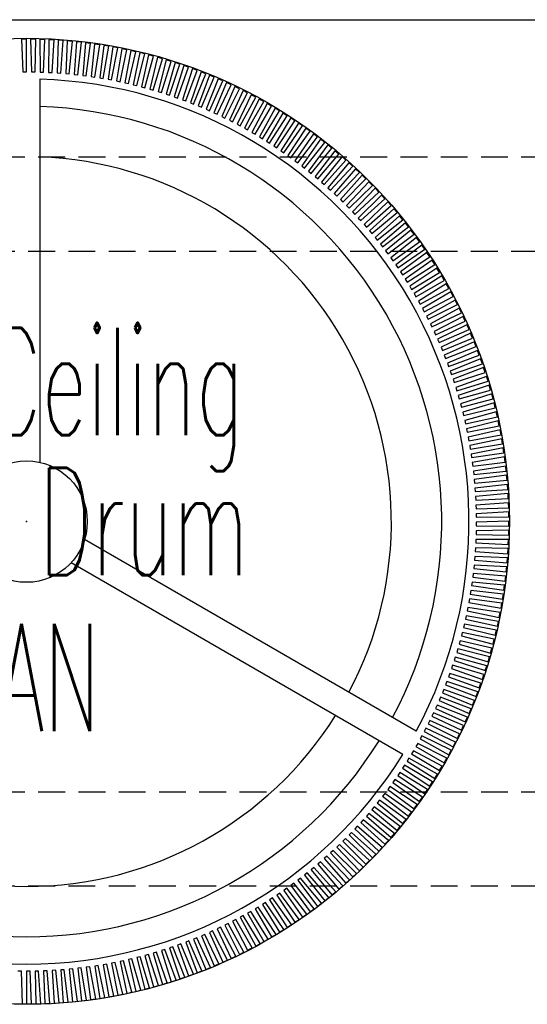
# Model space of a CAD drawing. Header units: inches. Extents: x 82 to 767, y -5 to 263.
# Tile 4 of 256: x 157 to 176, y 106 to 142. Entities that reach past the tile are written whole.
import ezdxf
from ezdxf.enums import TextEntityAlignment as Align

# ---------------------------------------------------------------- set-up
doc = ezdxf.new("R2010")
doc.units = ezdxf.units.IN
doc.header["$MEASUREMENT"] = 0
doc.linetypes.add('ACAD_ISO03W100', pattern=[30, 12, -18])
doc.linetypes.add('DASHEDX2', pattern=[1.5, 1, -0.5])
for name, color, linetype in [('A-FURN-P-COLLECTION-TABLE', 3, 'ACAD_ISO03W100'), ('A-FURN-P-COLLECTION-TABLE-SUPPORT', 202, 'Continuous'), ('A-FURN-P-COLLECTION-TABLE-TEXT2', 3, 'Continuous'), ('A-FURN-P-LIGHT', 4, 'Continuous'), ('A-FURN-P-LIGHT-TEXT2', 4, 'Continuous'), ('A-FURN-P-LIGHT-TEXT3', 4, 'Continuous'), ('A-FURN-P-TEXT_UTEXT', 7, 'Continuous'), ('PSATTR', 7, 'Continuous')]:
    doc.layers.add(name, color=color, linetype=linetype)
doc.styles.add('0', font='TXT.SHX')
doc.styles.add('CAD_FNT', font='TXT.SHX', dxfattribs={"height": 1})
doc.styles.add('PMSymText', font='txt.shx', dxfattribs={"width": 0.65})
doc.styles.get("Standard").update_dxf_attribs({"font": 'arial.ttf'})

# ---------------------------------------------------------------- blocks, each defined once
blk = doc.blocks.new('HCCS-NNTC-2F-2D')
at = {"layer": 'A-FURN-P-COLLECTION-TABLE', "linetype": 'ByBlock'}
blk.add_line((-47.25, 18.7), (47.25, 18.7), dxfattribs=at)
at = {"layer": 'A-FURN-P-COLLECTION-TABLE'}
blk.add_point((0, 0), dxfattribs=at)
at = {"layer": 'A-FURN-P-COLLECTION-TABLE-SUPPORT', "linetype": 'DASHEDX2'}
for p, q in [((-44.563, 13.589), (44.563, 13.589)), ((44.563, 10.068), (-44.563, 10.068)), ((-44.563, -10.068), (44.563, -10.068)), ((44.563, -13.589), (-44.563, -13.589))]:
    blk.add_line(p, q, dxfattribs=at)
at = {"layer": 'A-FURN-P-COLLECTION-TABLE-TEXT2', "style": '0', "width": 0.55, "flags": 8}
blk.add_attdef('ITEXT2', text='', height=4, dxfattribs=at).set_placement((-1.039, -9.015), align=Align.BOTTOM_CENTER)
at = {"layer": 'A-FURN-P-TEXT_UTEXT', "style": 'PMSymText', "width": 0.65, "flags": 8}
for tag, p in [('PSUT1', (-0.001, -24.702)), ('PSUT3', (-0.001, -36.702))]:
    blk.add_attdef(tag, text='', height=4, dxfattribs=at).set_placement(p, align=Align.CENTER)
at = {"layer": 'A-FURN-P-TEXT_UTEXT', "style": 'PMSymText', "width": 0.65}
blk.add_attdef('PSUT2', text='', height=4, dxfattribs=at).set_placement((-0.001, -30.702), align=Align.CENTER)
at = {"layer": 'PSATTR', "flags": 1}
for tag in ['PSON', 'PSMC', 'PSDH', 'PSPN', 'PSQT', 'PSEC', 'PST5', 'PST4', 'PST3', 'PST2', 'PST1']:
    blk.add_attdef(tag, text='', height=1, dxfattribs=at).set_placement((0, 0), align=Align.TOP_CENTER)
blk = doc.blocks.new('HCPL-SDP2-36-2D')
at = {"layer": 'A-FURN-P-LIGHT'}
for p, q in [((0, 17.974), (-0.19, 17.973)), ((-0.19, 17.973), (-0.132, 16.756)), ((0, 16.757), (0, 17.974)), ((0.152, 17.974), (0.187, 16.756)), ((0.342, 17.971), (0.152, 17.974)), ((0.319, 16.754), (0.342, 17.971)), ((0.494, 17.967), (0.506, 16.749)), ((0.684, 17.961), (0.494, 17.967)), ((0.638, 16.745), (0.684, 17.961)), ((0.836, 17.955), (0.825, 16.736)), ((1.026, 17.945), (0.836, 17.955)), ((0.957, 16.729), (1.026, 17.945)), ((1.178, 17.936), (1.143, 16.718)), ((1.368, 17.922), (1.178, 17.936)), ((1.275, 16.708), (1.368, 17.922)), ((1.519, 17.91), (1.461, 16.693)), ((1.709, 17.893), (1.519, 17.91)), ((1.593, 16.681), (1.709, 17.893)), ((1.86, 17.878), (1.779, 16.662)), ((2.049, 17.857), (1.86, 17.878)), ((1.91, 16.647), (2.049, 17.857)), ((2.2, 17.839), (2.096, 16.625)), ((2.389, 17.815), (2.2, 17.839)), ((2.227, 16.608), (2.389, 17.815)), ((2.539, 17.794), (2.412, 16.582)), ((2.727, 17.766), (2.539, 17.794)), ((2.543, 16.563), (2.727, 17.766)), ((2.877, 17.742), (2.727, 16.533)), ((2.857, 16.511), (3.065, 17.711)), ((3.065, 17.711), (2.877, 17.742)), ((3.215, 17.684), (3.041, 16.478)), ((3.171, 16.454), (3.402, 17.649)), ((3.402, 17.649), (3.215, 17.684)), ((3.551, 17.62), (3.354, 16.418)), ((3.737, 17.581), (3.551, 17.62)), ((3.484, 16.391), (3.737, 17.581)), ((3.886, 17.549), (3.666, 16.351)), ((3.795, 16.321), (4.071, 17.507)), ((4.071, 17.507), (3.886, 17.549)), ((4.219, 17.472), (3.977, 16.278)), ((4.105, 16.246), (4.404, 17.426)), ((4.404, 17.426), (4.219, 17.472)), ((4.551, 17.389), (4.286, 16.199)), ((4.414, 16.165), (4.735, 17.339)), ((4.735, 17.339), (4.551, 17.389)), ((4.881, 17.299), (4.594, 16.115)), ((4.721, 16.078), (5.064, 17.246)), ((5.064, 17.246), (4.881, 17.299)), ((5.21, 17.203), (4.9, 16.024)), ((5.026, 15.985), (5.391, 17.147)), ((5.536, 17.1), (5.204, 15.928)), ((5.391, 17.147), (5.21, 17.203)), ((5.33, 15.887), (5.717, 17.041)), ((5.861, 16.992), (5.506, 15.826)), ((5.717, 17.041), (5.536, 17.1)), ((5.631, 15.782), (6.04, 16.929)), ((6.183, 16.877), (5.807, 15.718)), ((6.04, 16.929), (5.861, 16.992)), ((6.361, 16.811), (6.183, 16.877)), ((-0.132, 16.756), (0, 16.757)), ((0.187, 16.756), (0.319, 16.754)), ((0.506, 16.749), (0.638, 16.745)), ((0.825, 16.736), (0.957, 16.729)), ((1.143, 16.718), (1.275, 16.708)), ((1.461, 16.693), (1.593, 16.681)), ((1.779, 16.662), (1.91, 16.647)), ((2.096, 16.625), (2.227, 16.608)), ((2.412, 16.582), (2.543, 16.563)), ((2.727, 16.533), (2.857, 16.511)), ((5.931, 15.672), (6.361, 16.811)), ((6.503, 16.757), (6.105, 15.605)), ((6.228, 15.556), (6.68, 16.687)), ((6.821, 16.63), (6.401, 15.486)), ((6.68, 16.687), (6.503, 16.757)), ((6.523, 15.435), (6.997, 16.557)), ((6.997, 16.557), (6.821, 16.63)), ((0.5, 16.482), (0.5, 2.208)), ((3.041, 16.478), (3.171, 16.454)), ((3.354, 16.418), (3.484, 16.391)), ((3.666, 16.351), (3.795, 16.321)), ((3.977, 16.278), (4.105, 16.246)), ((4.286, 16.199), (4.414, 16.165)), ((7.137, 16.497), (6.695, 15.361)), ((6.816, 15.308), (7.311, 16.42)), ((7.449, 16.358), (6.986, 15.231)), ((7.106, 15.175), (7.622, 16.278)), ((7.311, 16.42), (7.137, 16.497)), ((7.759, 16.213), (7.274, 15.095)), ((7.622, 16.278), (7.449, 16.358)), ((7.931, 16.13), (7.759, 16.213)), ((4.594, 16.115), (4.721, 16.078)), ((4.9, 16.024), (5.026, 15.985)), ((5.204, 15.928), (5.33, 15.887)), ((5.506, 15.826), (5.631, 15.782)), ((7.393, 15.037), (7.931, 16.13)), ((8.067, 16.062), (7.561, 14.954)), ((7.678, 14.894), (8.236, 15.976)), ((8.371, 15.906), (7.844, 14.807)), ((7.961, 14.745), (8.539, 15.816)), ((8.236, 15.976), (8.067, 16.062)), ((8.539, 15.816), (8.371, 15.906)), ((5.807, 15.718), (5.931, 15.672)), ((6.105, 15.605), (6.228, 15.556)), ((6.401, 15.486), (6.523, 15.435)), ((8.672, 15.744), (8.124, 14.655)), ((8.24, 14.591), (8.839, 15.651)), ((8.971, 15.576), (8.402, 14.498)), ((8.516, 14.431), (9.135, 15.48)), ((8.839, 15.651), (8.672, 15.744)), ((9.135, 15.48), (8.971, 15.576)), ((6.695, 15.361), (6.816, 15.308)), ((6.986, 15.231), (7.106, 15.175)), ((7.274, 15.095), (7.393, 15.037)), ((9.265, 15.402), (8.676, 14.335)), ((8.789, 14.267), (9.428, 15.303)), ((9.557, 15.223), (8.948, 14.168)), ((9.059, 14.097), (9.718, 15.121)), ((9.428, 15.303), (9.265, 15.402)), ((9.718, 15.121), (9.557, 15.223)), ((7.561, 14.954), (7.678, 14.894)), ((7.844, 14.807), (7.961, 14.745)), ((9.845, 15.038), (9.216, 13.995)), ((9.326, 13.922), (10.004, 14.933)), ((10.13, 14.848), (9.481, 13.817)), ((9.589, 13.742), (10.286, 14.74)), ((10.004, 14.933), (9.845, 15.038)), ((10.286, 14.74), (10.13, 14.848)), ((8.124, 14.655), (8.24, 14.591)), ((8.402, 14.498), (8.516, 14.431)), ((8.676, 14.335), (8.789, 14.267)), ((10.41, 14.653), (9.742, 13.634)), ((9.849, 13.556), (10.565, 14.541)), ((10.688, 14.452), (10, 13.446)), ((10.106, 13.366), (10.84, 14.338)), ((10.565, 14.541), (10.41, 14.653)), ((10.84, 14.338), (10.688, 14.452)), ((8.948, 14.168), (9.059, 14.097)), ((9.216, 13.995), (9.326, 13.922)), ((10.961, 14.246), (10.254, 13.253)), ((10.358, 13.172), (11.111, 14.129)), ((11.23, 14.034), (10.504, 13.055)), ((11.111, 14.129), (10.961, 14.246)), ((11.378, 13.915), (11.23, 14.034)), ((9.481, 13.817), (9.589, 13.742)), ((9.742, 13.634), (9.849, 13.556)), ((10.607, 12.972), (11.378, 13.915)), ((11.495, 13.818), (10.751, 12.853)), ((10.852, 12.768), (11.641, 13.695)), ((11.756, 13.597), (10.994, 12.646)), ((11.641, 13.695), (11.495, 13.818)), ((11.899, 13.471), (11.756, 13.597)), ((10, 13.446), (10.106, 13.366)), ((10.254, 13.253), (10.358, 13.172)), ((11.093, 12.559), (11.899, 13.471)), ((12.013, 13.37), (11.233, 12.434)), ((11.33, 12.345), (12.154, 13.242)), ((12.154, 13.242), (12.013, 13.37)), ((10.504, 13.055), (10.607, 12.972)), ((10.751, 12.853), (10.852, 12.768)), ((12.265, 13.139), (11.467, 12.218)), ((11.563, 12.127), (12.404, 13.009)), ((12.513, 12.903), (11.698, 11.998)), ((12.404, 13.009), (12.265, 13.139)), ((12.649, 12.77), (12.513, 12.903)), ((10.994, 12.646), (11.093, 12.559)), ((11.792, 11.905), (12.649, 12.77)), ((12.757, 12.663), (11.924, 11.773)), ((12.017, 11.678), (12.89, 12.527)), ((12.89, 12.527), (12.757, 12.663)), ((11.233, 12.434), (11.33, 12.345)), ((11.467, 12.218), (11.563, 12.127)), ((12.995, 12.418), (12.146, 11.544)), ((12.237, 11.447), (13.126, 12.279)), ((13.229, 12.168), (12.364, 11.31)), ((13.126, 12.279), (12.995, 12.418)), ((13.357, 12.027), (13.229, 12.168)), ((11.698, 11.998), (11.792, 11.905)), ((11.924, 11.773), (12.017, 11.678)), ((12.453, 11.212), (13.357, 12.027)), ((13.459, 11.914), (12.577, 11.073)), ((12.664, 10.973), (13.584, 11.771)), ((13.584, 11.771), (13.459, 11.914)), ((12.146, 11.544), (12.237, 11.447)), ((13.683, 11.655), (12.785, 10.831)), ((12.87, 10.73), (13.806, 11.51)), ((13.902, 11.393), (12.989, 10.586)), ((13.806, 11.51), (13.683, 11.655)), ((14.022, 11.245), (13.902, 11.393)), ((12.364, 11.31), (12.453, 11.212)), ((12.577, 11.073), (12.664, 10.973)), ((13.072, 10.483), (14.022, 11.245)), ((14.117, 11.126), (13.188, 10.337)), ((14.234, 10.976), (14.117, 11.126)), ((12.785, 10.831), (12.87, 10.73)), ((13.27, 10.232), (14.234, 10.976)), ((14.326, 10.855), (13.383, 10.084)), ((13.462, 9.978), (14.44, 10.703)), ((14.44, 10.703), (14.326, 10.855)), ((12.989, 10.586), (13.072, 10.483)), ((13.188, 10.337), (13.27, 10.232)), ((14.53, 10.581), (13.572, 9.827)), ((13.65, 9.72), (14.641, 10.426)), ((14.729, 10.302), (13.757, 9.567)), ((14.641, 10.426), (14.53, 10.581)), ((14.837, 10.145), (14.729, 10.302)), ((13.383, 10.084), (13.462, 9.978)), ((13.832, 9.458), (14.837, 10.145)), ((14.922, 10.02), (13.937, 9.303)), ((15.028, 9.861), (14.922, 10.02)), ((13.572, 9.827), (13.65, 9.72)), ((13.757, 9.567), (13.832, 9.458)), ((14.01, 9.193), (15.028, 9.861)), ((15.111, 9.734), (14.111, 9.036)), ((14.182, 8.925), (15.213, 9.573)), ((15.213, 9.573), (15.111, 9.734)), ((13.937, 9.303), (14.01, 9.193)), ((15.293, 9.444), (14.281, 8.766)), ((14.35, 8.653), (15.392, 9.282)), ((15.392, 9.282), (15.293, 9.444)), ((14.111, 9.036), (14.182, 8.925)), ((15.47, 9.151), (14.445, 8.493)), ((14.512, 8.378), (15.566, 8.987)), ((15.642, 8.855), (14.604, 8.216)), ((15.566, 8.987), (15.47, 9.151)), ((15.734, 8.689), (15.642, 8.855)), ((14.281, 8.766), (14.35, 8.653)), ((14.445, 8.493), (14.512, 8.378)), ((14.669, 8.101), (15.734, 8.689)), ((15.807, 8.556), (14.758, 7.937)), ((15.897, 8.388), (15.807, 8.556)), ((14.604, 8.216), (14.669, 8.101)), ((14.82, 7.82), (15.897, 8.388)), ((15.967, 8.253), (14.906, 7.654)), ((14.966, 7.536), (16.054, 8.084)), ((16.054, 8.084), (15.967, 8.253)), ((14.758, 7.937), (14.82, 7.82)), ((16.122, 7.948), (15.049, 7.369)), ((15.107, 7.25), (16.205, 7.777)), ((16.205, 7.777), (16.122, 7.948)), ((14.906, 7.654), (14.966, 7.536)), ((15.049, 7.369), (15.107, 7.25)), ((16.27, 7.639), (15.187, 7.081)), ((15.242, 6.961), (16.35, 7.467)), ((16.35, 7.467), (16.27, 7.639)), ((15.187, 7.081), (15.242, 6.961)), ((16.412, 7.328), (15.319, 6.791)), ((15.372, 6.67), (16.489, 7.154)), ((16.549, 7.014), (15.446, 6.498)), ((16.489, 7.154), (16.412, 7.328)), ((16.622, 6.839), (16.549, 7.014)), ((15.319, 6.791), (15.372, 6.67)), ((15.496, 6.376), (16.622, 6.839)), ((16.68, 6.698), (15.566, 6.203)), ((16.75, 6.521), (16.68, 6.698)), ((15.446, 6.498), (15.496, 6.376)), ((15.615, 6.079), (16.75, 6.521)), ((16.804, 6.379), (15.682, 5.905)), ((16.871, 6.201), (16.804, 6.379)), ((15.566, 6.203), (15.615, 6.079)), ((15.682, 5.905), (15.728, 5.781)), ((15.728, 5.781), (16.871, 6.201)), ((16.923, 6.058), (15.791, 5.605)), ((15.835, 5.481), (16.986, 5.879)), ((16.986, 5.879), (16.923, 6.058)), ((15.791, 5.605), (15.835, 5.481)), ((17.035, 5.735), (15.895, 5.304)), ((15.937, 5.178), (17.095, 5.554)), ((17.095, 5.554), (17.035, 5.735)), ((15.895, 5.304), (15.937, 5.178)), ((17.141, 5.41), (15.993, 5)), ((16.032, 4.874), (17.197, 5.228)), ((17.197, 5.228), (17.141, 5.41)), ((15.993, 5), (16.032, 4.874)), ((17.241, 5.082), (16.086, 4.695)), ((16.122, 4.568), (17.294, 4.9)), ((17.294, 4.9), (17.241, 5.082)), ((16.086, 4.695), (16.122, 4.568)), ((17.334, 4.753), (16.172, 4.388)), ((16.206, 4.26), (17.384, 4.569)), ((17.422, 4.422), (16.253, 4.079)), ((17.384, 4.569), (17.334, 4.753)), ((17.468, 4.238), (17.422, 4.422)), ((16.172, 4.388), (16.206, 4.26)), ((16.253, 4.079), (16.284, 3.951)), ((16.284, 3.951), (17.468, 4.238)), ((17.503, 4.09), (16.327, 3.769)), ((17.545, 3.904), (17.503, 4.09)), ((16.327, 3.769), (16.357, 3.64)), ((16.357, 3.64), (17.545, 3.904)), ((17.577, 3.756), (16.396, 3.457)), ((17.616, 3.57), (17.577, 3.756)), ((16.396, 3.457), (16.423, 3.328)), ((16.423, 3.328), (17.616, 3.57)), ((17.646, 3.42), (16.459, 3.144)), ((17.681, 3.233), (17.646, 3.42)), ((16.459, 3.144), (16.483, 3.014)), ((16.483, 3.014), (17.681, 3.233)), ((17.708, 3.084), (16.516, 2.831)), ((17.739, 2.896), (17.708, 3.084)), ((16.516, 2.831), (16.538, 2.7)), ((16.538, 2.7), (17.739, 2.896)), ((17.763, 2.746), (16.567, 2.516)), ((17.791, 2.558), (17.763, 2.746)), ((16.567, 2.516), (16.586, 2.385)), ((16.586, 2.385), (17.791, 2.558)), ((17.812, 2.408), (16.612, 2.2)), ((16.629, 2.069), (17.837, 2.219)), ((17.837, 2.219), (17.812, 2.408)), ((16.612, 2.2), (16.629, 2.069)), ((17.855, 2.068), (16.651, 1.883)), ((16.651, 1.883), (16.665, 1.752)), ((16.665, 1.752), (17.876, 1.879)), ((17.876, 1.879), (17.855, 2.068)), ((17.891, 1.728), (16.683, 1.566)), ((16.683, 1.566), (16.695, 1.434)), ((16.695, 1.434), (17.908, 1.538)), ((17.908, 1.538), (17.891, 1.728)), ((17.921, 1.387), (16.71, 1.248)), ((16.71, 1.248), (16.719, 1.116)), ((16.719, 1.116), (17.934, 1.197)), ((17.934, 1.197), (17.921, 1.387)), ((17.944, 1.045), (16.731, 0.929)), ((16.731, 0.929), (16.738, 0.797)), ((16.738, 0.797), (17.954, 0.855)), ((17.954, 0.855), (17.944, 1.045)), ((17.96, 0.703), (16.746, 0.611)), ((16.746, 0.611), (16.75, 0.479)), ((16.75, 0.479), (17.967, 0.513)), ((17.967, 0.513), (17.96, 0.703)), ((17.971, 0.361), (16.754, 0.292)), ((16.754, 0.292), (16.756, 0.16)), ((16.756, 0.16), (17.973, 0.171)), ((17.974, 0.019), (16.757, -0.027)), ((17.973, 0.171), (17.971, 0.361)), ((17.973, -0.171), (17.974, 0.019)), ((16.753, -0.346), (16.75, -0.479)), ((17.971, -0.323), (16.753, -0.346)), ((16.757, -0.027), (16.756, -0.16)), ((16.756, -0.16), (17.973, -0.171)), ((17.967, -0.513), (17.971, -0.323)), ((14.523, -7.808), (2.162, -0.671)), ((16.743, -0.665), (16.738, -0.797)), ((17.962, -0.665), (16.743, -0.665)), ((16.75, -0.479), (17.967, -0.513)), ((17.954, -0.855), (17.962, -0.665)), ((16.728, -0.984), (16.719, -1.116)), ((17.946, -1.007), (16.728, -0.984)), ((16.738, -0.797), (17.954, -0.855)), ((17.934, -1.197), (17.946, -1.007)), ((16.706, -1.302), (16.695, -1.434)), ((16.695, -1.434), (17.908, -1.538)), ((17.924, -1.348), (16.706, -1.302)), ((16.719, -1.116), (17.934, -1.197)), ((17.908, -1.538), (17.924, -1.348)), ((14.023, -8.674), (1.662, -1.537)), ((16.678, -1.62), (16.665, -1.752)), ((16.665, -1.752), (17.876, -1.879)), ((17.895, -1.689), (16.678, -1.62)), ((17.876, -1.879), (17.895, -1.689)), ((16.644, -1.937), (16.629, -2.069)), ((16.629, -2.069), (17.837, -2.219)), ((17.859, -2.03), (16.644, -1.937)), ((17.837, -2.219), (17.859, -2.03)), ((16.604, -2.254), (16.586, -2.385)), ((16.586, -2.385), (17.791, -2.558)), ((17.817, -2.37), (16.604, -2.254)), ((17.791, -2.558), (17.817, -2.37)), ((16.507, -2.884), (16.483, -3.014)), ((17.714, -3.046), (16.507, -2.884)), ((16.559, -2.569), (16.538, -2.7)), ((16.538, -2.7), (17.739, -2.896)), ((17.769, -2.708), (16.559, -2.569)), ((17.739, -2.896), (17.769, -2.708)), ((16.449, -3.198), (16.423, -3.328)), ((17.653, -3.383), (16.449, -3.198)), ((16.483, -3.014), (17.681, -3.233)), ((17.681, -3.233), (17.714, -3.046)), ((16.385, -3.511), (16.357, -3.64)), ((16.357, -3.64), (17.545, -3.904)), ((17.585, -3.718), (16.385, -3.511)), ((16.423, -3.328), (17.616, -3.57)), ((17.616, -3.57), (17.653, -3.383)), ((16.315, -3.822), (16.284, -3.951)), ((16.284, -3.951), (17.468, -4.238)), ((17.511, -4.052), (16.315, -3.822)), ((17.545, -3.904), (17.585, -3.718)), ((16.239, -4.132), (16.206, -4.26)), ((16.206, -4.26), (17.384, -4.569)), ((17.431, -4.385), (16.239, -4.132)), ((17.384, -4.569), (17.431, -4.385)), ((17.468, -4.238), (17.511, -4.052)), ((16.07, -4.747), (16.032, -4.874)), ((17.252, -5.046), (16.07, -4.747)), ((16.158, -4.44), (16.122, -4.568)), ((16.122, -4.568), (17.294, -4.9)), ((17.345, -4.716), (16.158, -4.44)), ((17.294, -4.9), (17.345, -4.716)), ((15.977, -5.052), (15.937, -5.178)), ((17.152, -5.373), (15.977, -5.052)), ((16.032, -4.874), (17.197, -5.228)), ((17.197, -5.228), (17.252, -5.046)), ((15.878, -5.355), (15.835, -5.481)), ((15.835, -5.481), (16.986, -5.879)), ((17.047, -5.699), (15.878, -5.355)), ((15.937, -5.178), (17.095, -5.554)), ((17.095, -5.554), (17.152, -5.373)), ((15.773, -5.657), (15.728, -5.781)), ((15.728, -5.781), (16.871, -6.201)), ((16.935, -6.022), (15.773, -5.657)), ((16.986, -5.879), (17.047, -5.699)), ((15.662, -5.956), (15.615, -6.079)), ((15.615, -6.079), (16.75, -6.521)), ((16.818, -6.344), (15.662, -5.956)), ((16.871, -6.201), (16.935, -6.022)), ((15.424, -6.548), (15.372, -6.67)), ((16.564, -6.979), (15.424, -6.548)), ((15.546, -6.253), (15.496, -6.376)), ((15.496, -6.376), (16.622, -6.839)), ((16.694, -6.663), (15.546, -6.253)), ((16.75, -6.521), (16.818, -6.344)), ((15.297, -6.84), (15.242, -6.961)), ((15.242, -6.961), (16.35, -7.467)), ((16.428, -7.293), (15.297, -6.84)), ((15.372, -6.67), (16.489, -7.154)), ((16.622, -6.839), (16.694, -6.663)), ((15.164, -7.13), (15.107, -7.25)), ((15.107, -7.25), (16.205, -7.777)), ((16.286, -7.605), (15.164, -7.13)), ((16.35, -7.467), (16.428, -7.293)), ((16.489, -7.154), (16.564, -6.979)), ((14.881, -7.703), (14.82, -7.82)), ((15.985, -8.219), (14.881, -7.703)), ((15.025, -7.418), (14.966, -7.536)), ((14.966, -7.536), (16.054, -8.084)), ((16.139, -7.913), (15.025, -7.418)), ((16.205, -7.777), (16.286, -7.605)), ((14.732, -7.984), (14.669, -8.101)), ((15.826, -8.522), (14.732, -7.984)), ((14.82, -7.82), (15.897, -8.388)), ((16.054, -8.084), (16.139, -7.913)), ((14.577, -8.264), (14.512, -8.378)), ((14.512, -8.378), (15.566, -8.987)), ((15.66, -8.822), (14.577, -8.264)), ((14.669, -8.101), (15.734, -8.689)), ((15.897, -8.388), (15.985, -8.219)), ((14.417, -8.54), (14.35, -8.653)), ((14.35, -8.653), (15.392, -9.282)), ((15.49, -9.118), (14.417, -8.54)), ((15.734, -8.689), (15.826, -8.522)), ((14.082, -9.082), (14.01, -9.193)), ((15.131, -9.701), (14.082, -9.082)), ((14.252, -8.813), (14.182, -8.925)), ((14.182, -8.925), (15.213, -9.573)), ((15.313, -9.412), (14.252, -8.813)), ((15.392, -9.282), (15.49, -9.118)), ((15.566, -8.987), (15.66, -8.822)), ((13.906, -9.349), (13.832, -9.458)), ((13.832, -9.458), (14.837, -10.145)), ((14.944, -9.988), (13.906, -9.349)), ((14.01, -9.193), (15.028, -9.861)), ((15.213, -9.573), (15.313, -9.412)), ((13.54, -9.871), (13.462, -9.978)), ((14.553, -10.549), (13.54, -9.871)), ((13.726, -9.612), (13.65, -9.72)), ((13.65, -9.72), (14.641, -10.426)), ((14.751, -10.271), (13.726, -9.612)), ((15.028, -9.861), (15.131, -9.701)), ((13.35, -10.127), (13.27, -10.232)), ((13.27, -10.232), (14.234, -10.976)), ((14.349, -10.825), (13.35, -10.127)), ((13.462, -9.978), (14.44, -10.703)), ((14.641, -10.426), (14.751, -10.271)), ((14.837, -10.145), (14.944, -9.988)), ((12.955, -10.628), (12.87, -10.73)), ((13.927, -11.363), (12.955, -10.628)), ((13.155, -10.38), (13.072, -10.483)), ((13.072, -10.483), (14.022, -11.245)), ((14.141, -11.096), (13.155, -10.38)), ((14.44, -10.703), (14.553, -10.549)), ((12.75, -10.873), (12.664, -10.973)), ((12.664, -10.973), (13.584, -11.771)), ((13.708, -11.626), (12.75, -10.873)), ((12.87, -10.73), (13.806, -11.51)), ((14.234, -10.976), (14.349, -10.825)), ((12.327, -11.351), (12.237, -11.447)), ((13.255, -12.14), (12.327, -11.351)), ((12.541, -11.114), (12.453, -11.212)), ((12.453, -11.212), (13.357, -12.027)), ((13.484, -11.885), (12.541, -11.114)), ((13.806, -11.51), (13.927, -11.363)), ((14.022, -11.245), (14.141, -11.096)), ((12.109, -11.583), (12.017, -11.678)), ((12.017, -11.678), (12.89, -12.527)), ((13.022, -12.39), (12.109, -11.583)), ((12.237, -11.447), (13.126, -12.279)), ((13.584, -11.771), (13.708, -11.626)), ((11.659, -12.036), (11.563, -12.127)), ((12.541, -12.877), (11.659, -12.036)), ((11.886, -11.812), (11.792, -11.905)), ((11.792, -11.905), (12.649, -12.77)), ((12.784, -12.635), (11.886, -11.812)), ((13.357, -12.027), (13.484, -11.885)), ((11.192, -12.471), (11.093, -12.559)), ((12.041, -13.345), (11.192, -12.471)), ((11.428, -12.256), (11.33, -12.345)), ((11.33, -12.345), (12.154, -13.242)), ((12.293, -13.113), (11.428, -12.256)), ((11.563, -12.127), (12.404, -13.009)), ((12.89, -12.527), (13.022, -12.39)), ((13.126, -12.279), (13.255, -12.14)), ((10.953, -12.682), (10.852, -12.768)), ((10.852, -12.768), (11.641, -13.695)), ((11.785, -13.571), (10.953, -12.682)), ((11.093, -12.559), (11.899, -13.471)), ((12.649, -12.77), (12.784, -12.635)), ((10.462, -13.089), (10.358, -13.172)), ((10.358, -13.172), (11.111, -14.129)), ((11.26, -14.01), (10.462, -13.089)), ((10.709, -12.888), (10.607, -12.972)), ((10.607, -12.972), (11.378, -13.915)), ((11.525, -13.793), (10.709, -12.888)), ((12.154, -13.242), (12.293, -13.113)), ((12.404, -13.009), (12.541, -12.877)), ((9.956, -13.478), (9.849, -13.556)), ((9.849, -13.556), (10.565, -14.541)), ((10.718, -14.429), (9.956, -13.478)), ((10.211, -13.286), (10.106, -13.366)), ((10.106, -13.366), (10.84, -14.338)), ((10.991, -14.222), (10.211, -13.286)), ((11.641, -13.695), (11.785, -13.571)), ((11.899, -13.471), (12.041, -13.345)), ((9.436, -13.848), (9.326, -13.922)), ((9.326, -13.922), (10.004, -14.933)), ((10.161, -14.826), (9.436, -13.848)), ((9.698, -13.665), (9.589, -13.742)), ((9.589, -13.742), (10.286, -14.74)), ((10.442, -14.63), (9.698, -13.665)), ((11.378, -13.915), (11.525, -13.793)), ((8.902, -14.197), (8.789, -14.267)), ((8.789, -14.267), (9.428, -15.303)), ((9.589, -15.203), (8.902, -14.197)), ((9.17, -14.025), (9.059, -14.097)), ((9.059, -14.097), (9.718, -15.121)), ((9.877, -15.017), (9.17, -14.025)), ((10.84, -14.338), (10.991, -14.222)), ((11.111, -14.129), (11.26, -14.01)), ((8.355, -14.525), (8.24, -14.591)), ((8.24, -14.591), (8.839, -15.651)), ((9.004, -15.557), (8.355, -14.525)), ((8.63, -14.364), (8.516, -14.431)), ((8.516, -14.431), (9.135, -15.48)), ((9.298, -15.382), (8.63, -14.364)), ((10.286, -14.74), (10.442, -14.63)), ((10.565, -14.541), (10.718, -14.429)), ((7.512, -14.979), (7.393, -15.037)), ((7.393, -15.037), (7.931, -16.13)), ((8.101, -16.045), (7.512, -14.979)), ((7.796, -14.833), (7.678, -14.894)), ((7.678, -14.894), (8.236, -15.976)), ((8.405, -15.888), (7.796, -14.833)), ((8.077, -14.682), (7.961, -14.745)), ((7.961, -14.745), (8.539, -15.816)), ((8.706, -15.725), (8.077, -14.682)), ((9.718, -15.121), (9.877, -15.017)), ((10.004, -14.933), (10.161, -14.826)), ((6.645, -15.383), (6.523, -15.435)), ((7.172, -16.482), (6.645, -15.383)), ((6.936, -15.254), (6.816, -15.308)), ((6.816, -15.308), (7.311, -16.42)), ((7.484, -16.342), (6.936, -15.254)), ((7.225, -15.119), (7.106, -15.175)), ((7.106, -15.175), (7.622, -16.278)), ((7.794, -16.197), (7.225, -15.119)), ((9.135, -15.48), (9.298, -15.382)), ((9.428, -15.303), (9.589, -15.203)), ((5.755, -15.737), (5.631, -15.782)), ((6.219, -16.864), (5.755, -15.737)), ((6.054, -15.625), (5.931, -15.672)), ((5.931, -15.672), (6.361, -16.811)), ((6.539, -16.743), (6.054, -15.625)), ((6.35, -15.507), (6.228, -15.556)), ((6.228, -15.556), (6.68, -16.687)), ((6.857, -16.615), (6.35, -15.507)), ((6.523, -15.435), (6.997, -16.557)), ((8.539, -15.816), (8.706, -15.725)), ((8.839, -15.651), (9.004, -15.557)), ((4.541, -16.13), (4.414, -16.165)), ((4.918, -17.288), (4.541, -16.13)), ((4.848, -16.04), (4.721, -16.078)), ((4.721, -16.078), (5.064, -17.246)), ((5.246, -17.192), (4.848, -16.04)), ((5.152, -15.945), (5.026, -15.985)), ((5.026, -15.985), (5.391, -17.147)), ((5.573, -17.089), (5.152, -15.945)), ((5.455, -15.844), (5.33, -15.887)), ((5.33, -15.887), (5.717, -17.041)), ((5.897, -16.979), (5.455, -15.844)), ((5.631, -15.782), (6.04, -16.929)), ((7.931, -16.13), (8.101, -16.045)), ((8.236, -15.976), (8.405, -15.888)), ((2.988, -16.488), (2.857, -16.511)), ((3.252, -17.678), (2.988, -16.488)), ((3.301, -16.428), (3.171, -16.454)), ((3.171, -16.454), (3.402, -17.649)), ((3.588, -17.612), (3.301, -16.428)), ((3.613, -16.363), (3.484, -16.391)), ((3.484, -16.391), (3.737, -17.581)), ((3.923, -17.541), (3.613, -16.363)), ((3.924, -16.291), (3.795, -16.321)), ((3.795, -16.321), (4.071, -17.507)), ((4.256, -17.463), (3.924, -16.291)), ((4.234, -16.213), (4.105, -16.246)), ((4.105, -16.246), (4.404, -17.426)), ((4.588, -17.379), (4.234, -16.213)), ((4.414, -16.165), (4.735, -17.339)), ((6.997, -16.557), (7.172, -16.482)), ((7.311, -16.42), (7.484, -16.342)), ((7.622, -16.278), (7.794, -16.197)), ((-0.187, -16.756), (-0.319, -16.754)), ((-0.152, -17.974), (-0.187, -16.756)), ((0.132, -16.756), (0, -16.757)), ((0, -16.757), (0, -17.974)), ((0.19, -17.973), (0.132, -16.756)), ((0.451, -16.751), (0.319, -16.754)), ((0.319, -16.754), (0.342, -17.971)), ((0.532, -17.966), (0.451, -16.751)), ((0.77, -16.739), (0.638, -16.745)), ((0.638, -16.745), (0.684, -17.961)), ((0.874, -17.953), (0.77, -16.739)), ((1.089, -16.721), (0.957, -16.729)), ((0.957, -16.729), (1.026, -17.945)), ((1.216, -17.933), (1.089, -16.721)), ((1.407, -16.698), (1.275, -16.708)), ((1.275, -16.708), (1.368, -17.922)), ((1.557, -17.907), (1.407, -16.698)), ((1.724, -16.668), (1.593, -16.681)), ((1.593, -16.681), (1.709, -17.893)), ((1.898, -17.874), (1.724, -16.668)), ((2.041, -16.632), (1.91, -16.647)), ((1.91, -16.647), (2.049, -17.857)), ((2.238, -17.834), (2.041, -16.632)), ((2.358, -16.59), (2.227, -16.608)), ((2.227, -16.608), (2.389, -17.815)), ((2.577, -17.789), (2.358, -16.59)), ((2.673, -16.542), (2.543, -16.563)), ((2.543, -16.563), (2.727, -17.766)), ((2.915, -17.736), (2.673, -16.542)), ((2.857, -16.511), (3.065, -17.711)), ((6.04, -16.929), (6.219, -16.864)), ((6.361, -16.811), (6.539, -16.743)), ((6.68, -16.687), (6.857, -16.615)), ((5.064, -17.246), (5.246, -17.192)), ((5.391, -17.147), (5.573, -17.089)), ((5.717, -17.041), (5.897, -16.979)), ((3.737, -17.581), (3.923, -17.541)), ((4.071, -17.507), (4.256, -17.463)), ((4.404, -17.426), (4.588, -17.379)), ((4.735, -17.339), (4.918, -17.288)), ((-0.342, -17.971), (-0.152, -17.974)), ((0, -17.974), (0.19, -17.973)), ((0.342, -17.971), (0.532, -17.966)), ((0.684, -17.961), (0.874, -17.953)), ((1.026, -17.945), (1.216, -17.933)), ((1.368, -17.922), (1.557, -17.907)), ((1.709, -17.893), (1.898, -17.874)), ((2.049, -17.857), (2.238, -17.834)), ((2.389, -17.815), (2.577, -17.789)), ((2.727, -17.766), (2.915, -17.736)), ((3.065, -17.711), (3.252, -17.678)), ((3.402, -17.649), (3.588, -17.612))]:
    blk.add_line(p, q, dxfattribs=at)
for centre, radius in [((-0.001, 0.009), 17.997), ((0, 0), 2.264)]:
    blk.add_circle(centre, radius, dxfattribs=at)
for radius, start, end in [(16.489, 331.7369, 88.2625), (15.472, 331.8519, 88.1481), (13.596, 332.1076, 87.8924), (13.596, 212.1076, 327.8924), (15.472, 211.8519, 328.1481), (16.489, 211.7383, 328.2616)]:
    blk.add_arc((0, 0), radius, start, end, dxfattribs=at)
blk.add_point((0, 0), dxfattribs=at)
at = {"layer": 'A-FURN-P-LIGHT-TEXT2', "linetype": 'Continuous', "style": 'CAD_FNT', "width": 0.55, "flags": 8}
blk.add_attdef('ITEXT2', text='', height=4, dxfattribs=at).set_placement((0, 0), align=Align.MIDDLE_CENTER)
at = {"layer": 'A-FURN-P-LIGHT-TEXT3', "linetype": 'Continuous', "style": 'CAD_FNT', "width": 0.55, "flags": 8}
blk.add_attdef('ITEXT3', text='', height=4, dxfattribs=at).set_placement((0, 5.215), align=Align.MIDDLE_CENTER)
at = {"layer": 'A-FURN-P-TEXT_UTEXT', "style": 'PMSymText', "width": 0.65, "flags": 8}
for tag, p in [('PSUT1', (0, -23.989)), ('PSUT3', (0, -35.989))]:
    blk.add_attdef(tag, text='', height=4, dxfattribs=at).set_placement(p, align=Align.CENTER)
at = {"layer": 'A-FURN-P-TEXT_UTEXT', "style": 'PMSymText', "width": 0.65}
blk.add_attdef('PSUT2', text='', height=4, dxfattribs=at).set_placement((0, -29.989), align=Align.CENTER)
at = {"layer": 'PSATTR', "flags": 1}
for tag in ['PSON', 'PSMC', 'PSDH', 'PSPN', 'PSQT', 'PSEC', 'PST5', 'PST4', 'PST3', 'PST2', 'PST1']:
    blk.add_attdef(tag, text='', height=1, dxfattribs=at).set_placement((0, 0), align=Align.TOP_CENTER)

msp = doc.modelspace()

# ---------------------------------------------------------------- block references
ref = msp.add_blockref('HCCS-NNTC-2F-2D', (157.596, 123.666))
ref.add_attrib('ITEXT2', 'NAAN', dxfattribs={"layer": 'A-FURN-P-COLLECTION-TABLE-TEXT2', "height": 4, "style": '0', "width": 0.55}).set_placement((156.558, 114.651), align=Align.BOTTOM_CENTER)
ref = msp.add_blockref('HCPL-SDP2-36-2D', (157.596, 123.666))
ref.add_attrib('ITEXT3', "10' Ceiling", dxfattribs={"layer": 'A-FURN-P-LIGHT-TEXT3', "linetype": 'Continuous', "height": 4, "style": 'CAD_FNT', "width": 0.55}).set_placement((157.596, 128.881), align=Align.MIDDLE_CENTER)
ref.add_attrib('ITEXT2', 'Solis Drum', dxfattribs={"layer": 'A-FURN-P-LIGHT-TEXT2', "linetype": 'Continuous', "height": 4, "style": 'CAD_FNT', "width": 0.55}).set_placement((157.596, 123.666), align=Align.MIDDLE_CENTER)

doc.saveas('drawing.dxf')
